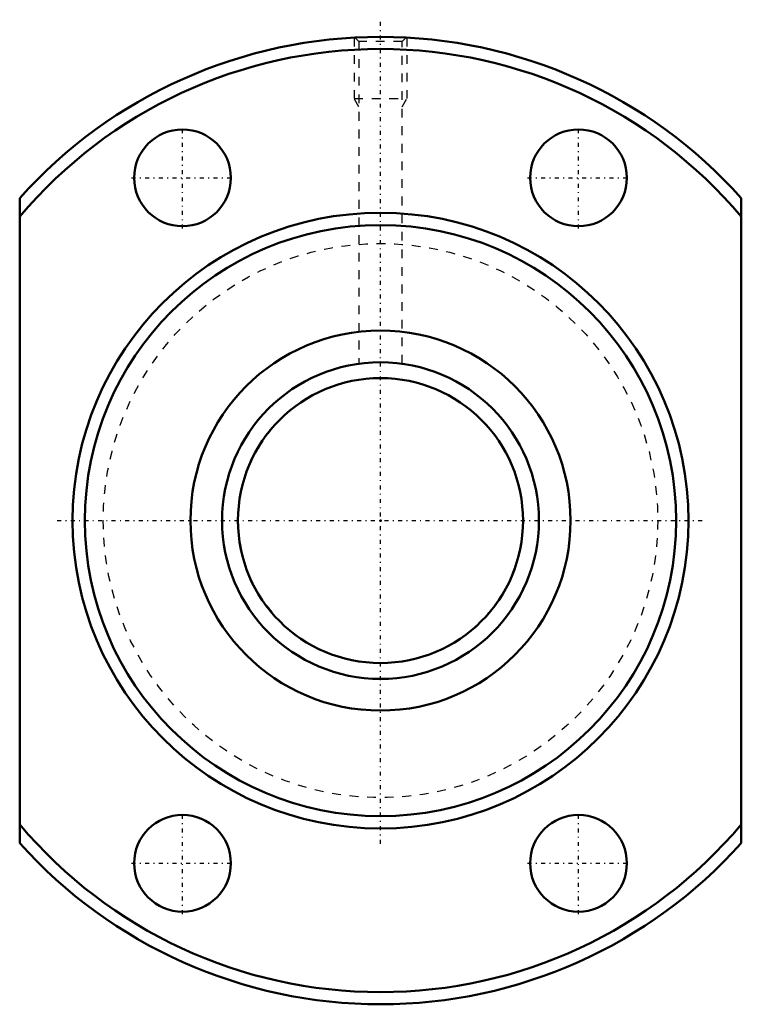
# Model space of a CAD drawing. Header units: millimetres. Extents: x -41 to 41, y -55 to 57.
import ezdxf

# ---------------------------------------------------------------- set-up
doc = ezdxf.new("R2010")
doc.units = ezdxf.units.MM
doc.linetypes.add('Center', pattern=[1.5, 0.45, -0.5, 0.05, -0.5])
doc.linetypes.add('Dashed', pattern=[2, 1, -1])
for name, color, linetype, lineweight in [('2d ConnectionPoints', 7, 'Continuous', 50), ('AM_0', 7, 'Continuous', 50), ('AM_5', 3, 'Continuous', 25), ('AM_7', 7, 'Center', 25), ('AM_9', 6, 'Dashed', 25)]:
    doc.layers.add(name, color=color, linetype=linetype, lineweight=lineweight)

# ---------------------------------------------------------------- blocks, each defined once
blk = doc.blocks.new('1_BTK_3610V_5_3ZZ_Nut_0_in_BTK3610V_5_3ZZ_140LC7T_000_2')
at = {"layer": 'AM_0'}
for p, q in [((-41, -36.66), (-41, 36.66)), ((41, 36.66), (41, -36.66))]:
    blk.add_line(p, q, dxfattribs=at)
for centre, radius in [((-22.5, 38.97), 5.5), ((22.5, 38.97), 5.5), ((0, 0), 35), ((0, 0), 33.6), ((0, 0), 21.6), ((-22.5, -38.97), 5.5), ((22.5, -38.97), 5.5)]:
    blk.add_circle(centre, radius, dxfattribs=at)
for radius, start, end in [(55, 41.8018, 138.1982), (53.62, 40.1314, 139.8686), (53.62, 220.1314, 319.8686), (55, 221.8018, 318.1982)]:
    blk.add_arc((0, 0), radius, start, end, dxfattribs=at)
at = {"layer": 'AM_5', "linetype": 'Dashed'}
for p, q in [((-3, 54.92), (-3, 48)), ((3, 54.92), (3, 48)), ((-2.46, 47.06), (-3, 48)), ((-3, 48), (3, 48)), ((2.46, 47.06), (3, 48))]:
    blk.add_line(p, q, dxfattribs=at)
at = {"layer": 'AM_7'}
for p, q in [((0, -36.75), (0, 56.95)), ((-22.5, 33.2), (-22.5, 44.75)), ((22.5, 33.2), (22.5, 44.75)), ((-28.28, 38.97), (-16.73, 38.97)), ((16.72, 38.97), (28.27, 38.97)), ((-36.75, 0), (36.75, 0)), ((-22.5, -44.75), (-22.5, -33.2)), ((22.5, -44.75), (22.5, -33.2)), ((-28.28, -38.97), (-16.73, -38.97)), ((16.72, -38.97), (28.27, -38.97))]:
    blk.add_line(p, q, dxfattribs=at)
at = {"layer": 'AM_9'}
for p, q in [((-2.92, 54.92), (-2.46, 54.46)), ((2.46, 54.46), (2.92, 54.92)), ((-2.46, 54.46), (-2.46, 17.83)), ((2.46, 54.46), (-2.46, 54.46)), ((2.46, 17.83), (2.46, 54.46))]:
    blk.add_line(p, q, dxfattribs=at)
blk.add_circle((0, 0), 31.5, dxfattribs=at)
blk = doc.blocks.new('2_BTK_3610V_5_300_Shaft_0_in_BTK3610V_5_3ZZ_140LC7T_000_2')
at = {"layer": 'AM_0'}
for radius in [18, 16.2]:
    blk.add_circle((0, 0), radius, dxfattribs=at)
at = {"layer": 'AM_5', "linetype": 'Dashed'}
blk.add_arc((0, 0), 16.16, 75, 15, dxfattribs=at)

msp = doc.modelspace()

# ---------------------------------------------------------------- linework, layer by layer
at = {"layer": '2d ConnectionPoints'}
msp.add_point((0, 0), dxfattribs=at)
msp.add_point((0, 0), dxfattribs=at)
msp.add_point((0, 0), dxfattribs=at)

# ---------------------------------------------------------------- block references
for name in ['1_BTK_3610V_5_3ZZ_Nut_0_in_BTK3610V_5_3ZZ_140LC7T_000_2', '2_BTK_3610V_5_300_Shaft_0_in_BTK3610V_5_3ZZ_140LC7T_000_2']:
    msp.add_blockref(name, (0, 0))

doc.saveas('drawing.dxf')
